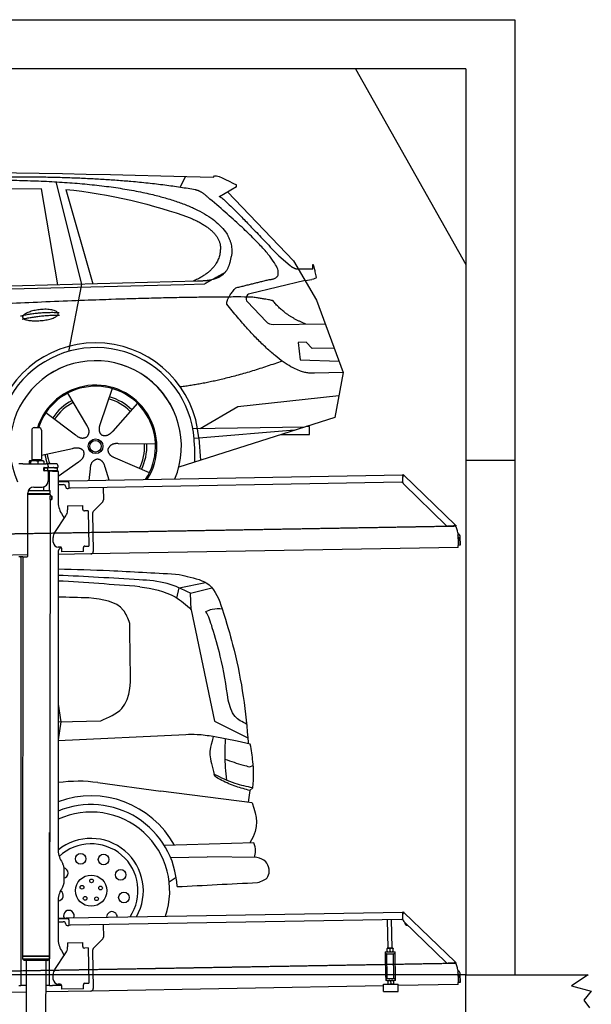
# Model space of a CAD drawing. Header units: millimetres. Extents: x 873 to 6785, y 5966 to 12016.
# Tile 4 of 4: x 4451 to 6785, y 7995 to 12016. Entities that reach past the tile are written whole.
import ezdxf

# ---------------------------------------------------------------- set-up
doc = ezdxf.new("R2010")
doc.units = ezdxf.units.MM
doc.linetypes.add('GEN3', pattern=[6.25, 5, -1.25])
doc.layers.get('0').update_dxf_attribs({"lineweight": 25})
for name, color, linetype, lineweight in [('3', 6, 'GEN3', 25), ('5', 3, 'Continuous', 25), ('AM_0', 7, 'Continuous', 25)]:
    doc.layers.add(name, color=color, linetype=linetype, lineweight=lineweight)
doc.layers.add('Car', color=10, linetype='Continuous')

msp = doc.modelspace()

# ---------------------------------------------------------------- linework, layer by layer
for p, q in [((872.8, 12015.9), (6472.8, 12015.9)), ((6472.8, 12015.9), (6472.8, 10165.9)), ((6272.8, 11815.9), (1072.8, 11815.9)), ((6272.8, 11815.9), (6272.8, 8115.9)), ((4499.6, 10340), (4499.6, 10220)), ((4509.6, 10350), (4529.6, 10350)), ((4539.6, 10340), (4539.6, 10220)), ((6472.8, 10315.9), (6472.8, 8115.9)), ((4492.1, 10215), (4491.6, 10214.7)), ((4492.5, 10215), (4492.1, 10215)), ((4510.3, 10215), (4492.5, 10215)), ((4499.6, 10220), (4539.6, 10220)), ((4501.6, 10215), (4501.6, 10220)), ((4537.4, 10215), (4510.3, 10215)), ((4547.1, 10215), (4537.4, 10215)), ((4537.6, 10215), (4537.6, 10220)), ((4547.1, 10215), (4547.5, 10214.7)), ((6472.8, 10215.9), (6272.8, 10215.9)), ((4463.6, 10202.5), (4447.6, 10202.5)), ((4463.6, 10202.5), (4557.6, 10202.5)), ((4489.6, 10212.5), (4489.6, 10202.5)), ((4495.4, 10212.5), (4495.4, 10202.5)), ((4525.3, 10212.5), (4525.3, 10202.5)), ((4548.7, 10174), (4548.6, 10174)), ((4550.6, 10186), (4548.7, 10186)), ((4550.6, 10174), (4548.7, 10174)), ((4549.5, 10212.5), (4549.5, 10202.5)), ((4549.6, 10176.6), (4549.6, 10183.8)), ((4550.6, 10186), (4551.6, 10186)), ((4550.6, 10186), (4550.6, 10174)), ((4551.6, 10174), (4550.6, 10174)), ((4564.6, 10186), (4551.6, 10186)), ((4552.2, 10174), (4551.6, 10174)), ((4552.2, 10186.5), (4564.6, 10186.5)), ((4564.6, 10174), (4552.2, 10174)), ((4597.6, 10202.5), (4557.6, 10202.5)), ((4564.6, 10186), (4565.6, 10186)), ((4565.6, 10174), (4564.6, 10174)), ((4567.7, 10186), (4565.6, 10186)), ((4565.6, 10174), (4565.6, 10186)), ((4565.6, 10174), (4567.7, 10174)), ((4567.6, 10192.5), (4567.6, 10189.5)), ((4603.4, 10186), (4567.7, 10186)), ((4603.4, 10174), (4567.7, 10174)), ((4572.6, 10093.9), (4572.6, 10172.5)), ((4584.6, 10172.5), (4572.6, 10172.5)), ((4584.6, 10172.5), (4606.6, 10172.5)), ((4592.2, 10186.5), (4604.6, 10186.5)), ((4603.4, 10186), (4605.6, 10186)), ((4605.6, 10174), (4603.4, 10174)), ((4605.6, 10174), (4605.6, 10186)), ((4607.6, 10189.5), (4607.6, 10192.5)), ((4567.6, 10171), (4567.6, 10132.5)), ((4607.6, 10171.5), (4607.6, 10049.5)), ((4607.6, 10132.3), (4641, 10132.8)), ((4641, 10132.8), (4651, 10133)), ((4651, 10133), (6015.8, 10156.8)), ((4651.2, 10125), (4651, 10133)), ((6017, 10158.5), (6015.6, 10157.1)), ((6017.4, 10155.4), (6015.6, 10157.1)), ((6016.1, 10125.9), (6015.7, 10148.4)), ((6016, 10150), (6015.8, 10156.8)), ((6017, 10158.5), (6018.8, 10156.8)), ((6018.9, 10153.9), (6017.4, 10155.4)), ((6018.8, 10156.8), (6020.3, 10155.3)), ((6018.9, 10153.9), (6019.2, 10154.3)), ((6019.2, 10154.3), (6020.3, 10155.3)), ((6020.3, 10155.3), (6229.5, 9953.3)), ((4486.4, 10094), (4574.6, 10093.9)), ((4489.6, 10094), (4489.6, 10098.7)), ((4508.6, 10107.5), (4542.6, 10107.5)), ((4549.6, 10093.9), (4549.6, 10108.5)), ((4574.5, 10080.6), (4574.6, 10093.9)), ((4641.1, 10128.8), (4607.6, 10128.3)), ((4607.6, 10117.2), (4628.8, 10117.6)), ((4639, 10107.8), (4639, 10106.8)), ((4651.1, 10129), (4641.1, 10128.8)), ((4644.1, 10101.9), (4649.1, 10102)), ((4651.2, 10125), (4651.5, 10108)), ((6011.4, 10126.8), (4656.6, 10103.1)), ((4791.5, 10105.5), (4792.4, 10054.6)), ((6193, 9951), (6019.2, 10118.9)), ((4483.6, 9825.5), (4483.6, 10082.5)), ((4483.6, 9825.5), (4483.6, 10082.5)), ((4483.6, 10080.8), (4574.5, 10080.6)), ((4483.6, 10079), (4571.5, 10078.9)), ((4574.5, 10077.2), (4483.6, 10077.3)), ((4571.5, 10078.9), (4574.5, 10080.6)), ((4571.5, 10078.9), (4574.5, 10077.2)), ((4574.5, 10056.4), (4571.8, 8191.9)), ((4572.6, 10078.3), (4572.6, 10079.5)), ((4574.5, 10077.2), (4574.5, 10071.4)), ((4574.5, 10071.4), (4581.5, 10071.4)), ((4574.5, 10056.4), (4581.5, 10056.4)), ((4581.5, 10056.4), (4581.5, 10071.4)), ((4582.5, 10070.4), (4581.5, 10071.4)), ((4582.5, 10057.4), (4581.5, 10056.4)), ((4582.5, 10070.4), (4582.5, 10057.4)), ((4645.3, 10030.9), (4708.3, 10032)), ((4645.3, 10030.9), (4645.6, 10014.9)), ((4645.7, 10010.7), (4645.6, 10014.9)), ((4708.6, 10016), (4708.3, 10032)), ((4708.6, 10016), (4708.6, 10015)), ((4789.6, 10047.5), (4751.2, 10007.7)), ((4593.6, 9922.1), (4639.7, 9990.5)), ((4621, 9999.5), (4632.4, 9979.7)), ((4713.7, 10010.1), (4714.7, 10010.1)), ((4730.7, 10010.4), (4714.7, 10010.1)), ((4730.7, 10010.4), (4733.2, 9866.4)), ((4748.4, 10000.5), (4751.1, 9844.7)), ((6222.7, 9948.5), (6200.2, 9948.1)), ((6228.5, 9952.3), (6228.1, 9951.9)), ((6229.6, 9950.4), (6228.1, 9951.9)), ((6229.5, 9953.3), (6228.5, 9952.3)), ((6229.5, 9953.3), (6231, 9951.9)), ((6231.4, 9948.7), (6229.6, 9950.4)), ((6231, 9951.9), (6232.8, 9950.1)), ((6231.4, 9948.7), (6232.8, 9950.1)), ((4587.9, 9881.9), (4587.6, 9901.9)), ((6240, 9920), (6240.9, 9868.7)), ((6242.3, 9903.2), (6242.9, 9870.8)), ((6250.9, 9871), (6250.3, 9903.3)), ((4616.3, 9862.4), (4608.3, 9862.2)), ((4621.4, 9857.5), (4621.6, 9842.5)), ((4711.3, 9861), (4711.3, 9860)), ((4711.6, 9844), (4711.3, 9860)), ((4717.2, 9866.1), (4716.2, 9866.1)), ((4717.2, 9866.1), (4733.2, 9866.4)), ((6241, 9860.7), (4741.3, 9834.5)), ((6241, 9860.7), (6240.9, 9868.7)), ((6242.9, 9870.8), (6250.9, 9871)), ((4483.6, 9830), (4146.4, 9824.2)), ((4463.6, 9822.5), (4447.6, 9822.5)), ((4455.6, 9819.5), (4455.6, 9822.5)), ((4455.6, 9819.5), (4455.6, 9822.5)), ((4455.6, 9819.5), (4455.6, 8097.5)), ((4464.1, 9822.5), (4461.8, 8192.1)), ((4463.6, 9822.5), (4480.6, 9822.5)), ((4607.6, 9839.5), (4607.6, 8629.1)), ((4741.3, 9834.5), (4607.6, 9832.2)), ((4711.6, 9844), (4621.6, 9842.5)), ((4572.6, 8072.5), (4572.6, 8697)), ((4621, 8579.1), (4627.2, 8568.3)), ((4630.6, 8555.8), (4630.6, 8489.2)), ((4627.2, 8476.7), (4621, 8465.8)), ((4607.6, 8415.8), (4607.6, 8264.5)), ((4651, 8348), (6015.8, 8371.8)), ((6017, 8373.5), (6015.6, 8372.1)), ((6017.4, 8370.4), (6015.6, 8372.1)), ((6016.1, 8340.9), (6015.7, 8363.4)), ((6016, 8365), (6015.8, 8371.8)), ((6017, 8373.5), (6018.8, 8371.8)), ((6018.9, 8368.9), (6017.4, 8370.4)), ((6018.8, 8371.8), (6020.3, 8370.3)), ((6018.9, 8368.9), (6019.2, 8369.3)), ((6019.2, 8369.3), (6020.3, 8370.3)), ((6020.3, 8370.3), (6229.5, 8168.3)), ((4607.6, 8347.3), (4641, 8347.8)), ((4641.1, 8343.8), (4607.6, 8343.3)), ((4607.6, 8332.2), (4628.8, 8332.6)), ((4641, 8347.8), (4651, 8348)), ((4651.1, 8344), (4641.1, 8343.8)), ((4651.2, 8340), (4651, 8348)), ((4651.2, 8340), (4651.5, 8323)), ((6011.4, 8341.8), (4656.6, 8318.1)), ((5955.4, 8224.1), (5953.4, 8340.7)), ((5971.4, 8224.3), (5969.4, 8341)), ((6193, 8166), (6019.2, 8333.9)), ((4639, 8322.8), (4639, 8321.8)), ((4644.1, 8316.9), (4649.1, 8317)), ((4791.5, 8320.5), (4792.4, 8269.6)), ((4645.3, 8245.9), (4708.3, 8247)), ((4645.3, 8245.9), (4645.6, 8229.9)), ((4708.6, 8231), (4708.3, 8247)), ((4789.6, 8262.5), (4751.2, 8222.7)), ((4593.6, 8137.1), (4639.7, 8205.5)), ((4621, 8214.5), (4632.4, 8194.7)), ((4645.7, 8225.7), (4645.6, 8229.9)), ((4708.6, 8231), (4708.6, 8230)), ((4713.7, 8225.1), (4714.7, 8225.1)), ((4730.7, 8225.4), (4714.7, 8225.1)), ((4730.7, 8225.4), (4733.2, 8081.4)), ((4748.4, 8215.5), (4751.1, 8059.7)), ((5943.7, 8209), (5948.7, 8209.1)), ((5943.7, 8209), (5943.8, 8201.1)), ((5948.7, 8209.1), (5978.7, 8209.7)), ((5952.2, 8224), (5951.4, 8223.6)), ((5951.6, 8210.7), (5951.4, 8222.5)), ((5952.4, 8209.2), (5951.7, 8209.6)), ((5974.7, 8224.4), (5952.2, 8224)), ((5963.6, 8210.9), (5963.4, 8222.7)), ((5974.7, 8224.4), (5975.4, 8224)), ((5974.9, 8209.6), (5975.7, 8210)), ((5975.6, 8211.1), (5975.4, 8222.9)), ((5978.7, 8209.7), (5983.7, 8209.7)), ((5983.8, 8201.7), (5983.7, 8209.7)), ((4571.8, 8191.9), (4461.8, 8192.1)), ((4461.8, 8192.1), (4571.8, 8191.9)), ((4461.8, 8192.1), (4461.8, 8181.1)), ((4461.8, 8181.1), (4571.8, 8180.9)), ((4468.8, 8174.1), (4461.8, 8181.1)), ((4564.8, 8173.9), (4468.8, 8174.1)), ((4476.9, 8174), (4474, 6304)), ((4556.9, 8173.9), (4554, 6304)), ((4564.8, 8173.9), (4571.8, 8180.9)), ((4571.8, 8191.9), (4571.8, 8180.9)), ((5948.8, 8201.1), (5943.8, 8201.1)), ((5943.8, 8201.1), (5943.9, 8193.1)), ((5943.9, 8193.1), (5945.4, 8108.1)), ((5948.8, 8201.1), (5978.8, 8201.7)), ((5952.1, 8101.2), (5950.4, 8201.2)), ((5979, 8101.6), (5977.3, 8201.6)), ((5983.8, 8201.7), (5978.8, 8201.7)), ((5983.9, 8193.7), (5983.8, 8201.7)), ((5985.4, 8108.8), (5983.9, 8193.7)), ((6222.7, 8163.5), (6200.2, 8163.1)), ((6228.5, 8167.3), (6228.1, 8166.9)), ((6229.6, 8165.4), (6228.1, 8166.9)), ((6229.5, 8168.3), (6228.5, 8167.3)), ((6229.5, 8168.3), (6231, 8166.9)), ((6231.4, 8163.7), (6229.6, 8165.4)), ((6231, 8166.9), (6232.8, 8165.1)), ((6231.4, 8163.7), (6232.8, 8165.1)), ((6240, 8135), (6240.9, 8083.7)), ((4455.6, 8097.5), (4455.6, 8072.5)), ((4587.9, 8096.9), (4587.6, 8116.9)), ((5945.4, 8108.1), (5945.6, 8100.1)), ((5945.6, 8100.1), (5950.6, 8100.2)), ((5945.6, 8100.1), (5945.7, 8092.1)), ((5950.7, 8092.2), (5945.7, 8092.1)), ((5950.6, 8100.2), (5980.6, 8100.7)), ((5950.7, 8092.2), (5980.7, 8092.7)), ((5952.1, 8101.2), (5979, 8101.6)), ((5954.5, 8092.2), (5953.7, 8091.8)), ((5953.7, 8090.7), (5953.9, 8078.9)), ((5957.6, 8100.3), (5957.6, 8101.3)), ((5965.7, 8090.9), (5965.9, 8079.1)), ((5973.6, 8100.6), (5973.6, 8101.6)), ((5977, 8092.6), (5977.7, 8092.2)), ((5977.7, 8091.1), (5977.9, 8079.3)), ((5980.6, 8100.7), (5985.6, 8100.8)), ((5985.7, 8092.8), (5980.7, 8092.7)), ((5985.6, 8100.8), (5985.4, 8108.8)), ((5985.7, 8092.8), (5985.6, 8100.8)), ((6241, 8075.7), (6240.9, 8083.7)), ((6242.3, 8118.2), (6242.9, 8085.8)), ((6242.9, 8085.8), (6250.9, 8086)), ((6250.9, 8086), (6250.3, 8118.3)), ((6272.8, 6165.9), (6272.8, 8115.9)), ((6272.8, 8115.9), (6772.8, 8115.9)), ((6772.8, 8115.9), (6704.4, 8071.1)), ((4476.5, 8044.9), (4146.4, 8039.2)), ((4447.6, 8072.5), (4455.6, 8072.5)), ((4463.6, 8072.5), (4455.6, 8072.5)), ((4476.6, 8072.5), (4463.6, 8072.5)), ((4572.6, 8072.5), (4556.6, 8072.5)), ((4741.3, 8049.5), (4556.6, 8046.3)), ((4572.6, 8072.5), (4584.6, 8072.5)), ((4621.4, 8072.5), (4584.6, 8072.5)), ((4616.3, 8077.4), (4608.3, 8077.2)), ((4621.4, 8072.5), (4621.6, 8057.5)), ((4711.6, 8059), (4621.6, 8057.5)), ((4711.3, 8076), (4711.3, 8075)), ((4711.6, 8059), (4711.3, 8075)), ((4717.2, 8081.1), (4716.2, 8081.1)), ((4717.2, 8081.1), (4733.2, 8081.4)), ((5936.1, 8070.4), (4741.3, 8049.5)), ((5936, 8077.1), (5996, 8078.1)), ((5936.5, 8047.1), (5936, 8077.1)), ((5936.5, 8047.1), (5996.5, 8048.1)), ((5954.7, 8077.4), (5954, 8077.8)), ((5977.2, 8077.8), (5978, 8078.3)), ((5996.5, 8048.1), (5996, 8078.1)), ((6241, 8075.7), (5996.1, 8071.4)), ((6704.4, 8071.1), (6785.4, 8049.5)), ((6785.4, 8049.5), (6755.3, 8012.8)), ((6755.3, 8012.8), (6778.3, 7980.4))]:
    msp.add_line(p, q)
for centre, radius, start, end in [((4509.6, 10340), 10, 90, 180), ((4529.6, 10340), 10, 0, 90), ((4549.6, 10186.5), 1, 48.5904, 221.4096), ((4549.6, 10174), 1, 138.5904, 311.4096), ((4546.6, 10183.8), 3, 0, 41.4096), ((4546.6, 10176.6), 3, 318.5904, 0), ((4552.2, 10189.5), 3, 228.5904, 270), ((4552.2, 10171), 3, 90, 131.4096), ((4557.6, 10192.5), 10, 0, 90), ((4564.6, 10189.5), 3, 270, 0), ((4564.6, 10171), 3, 0, 90), ((4589.6, 10186.5), 1, 48.5904, 210), ((4592.2, 10189.5), 3, 228.5904, 270), ((4597.6, 10192.5), 10, 0, 90), ((4604.6, 10189.5), 3, 270, 0), ((4604.6, 10171), 3, 22.0009, 90), ((4606.6, 10171.5), 1, 0, 90), ((4542.6, 10132.5), 25, 270, 0), ((6020.7, 10148.5), 5, 129.2435, 181), ((4508.6, 10082.5), 25, 90, 180), ((4629, 10107.6), 10, 1, 91), ((4644, 10106.9), 5, 181, 271), ((4649, 10107), 5, 271, 327.7633), ((4656.5, 10108.1), 5, 181, 271), ((6011.3, 10131.8), 5, 271, 342.4709), ((6026.1, 10126.1), 10, 181, 226), ((4782.4, 10054.4), 10, 316, 1), ((4707.6, 10049.5), 100, 180, 210), ((4713.6, 10015.1), 5, 181, 271), ((4610.7, 10010), 35, 326, 1), ((4758.4, 10000.7), 10, 136, 181), ((6200, 9958.1), 10, 226, 271), ((6222.6, 9953.5), 5, 271, 322.7565), ((6190, 9919.1), 50, 1, 41.0686), ((4622.6, 9902.5), 35, 146, 181), ((6234.3, 9903), 16, 1, 68.9757), ((6234.3, 9903), 8, 1, 42.4096), ((4607.9, 9882.2), 20, 181, 271), ((4632.6, 9839.5), 25, 120.6872, 180), ((4616.4, 9857.4), 5, 12.537, 91), ((4716.3, 9861.1), 5, 91, 181), ((4480.6, 9825.5), 3, 270, 0), ((4741.1, 9844.5), 10, 271, 1), ((4571.6, 8673.5), 2, 60, 61.1039), ((4571.6, 8651.5), 2, 297.616, 300), ((4707.6, 8629.1), 100, 180, 210), ((4605.6, 8555.8), 25, 0, 30), ((4605.6, 8489.2), 25, 330, 0), ((4707.6, 8415.8), 100, 150, 180), ((6020.7, 8363.5), 5, 129.2435, 181), ((4629, 8322.6), 10, 1, 91), ((4656.5, 8323.1), 5, 181, 271), ((6011.3, 8346.8), 5, 271, 342.4709), ((6026.1, 8341.1), 10, 181, 226), ((6035.1, 8329.7), 12.5, 175.968, 276.032), ((4644, 8321.9), 5, 181, 271), ((4649, 8322), 5, 271, 327.7633), ((4707.6, 8264.5), 100, 180, 210), ((4782.4, 8269.4), 10, 316, 1), ((4571.6, 8223.5), 2, 60, 82.1586), ((4610.7, 8225), 35, 326, 1), ((4713.6, 8230.1), 5, 181, 271), ((4758.4, 8215.7), 10, 136, 181), ((4571.6, 8201.5), 2, 276.6849, 300), ((6200, 8173.1), 10, 226, 271), ((6222.6, 8168.5), 5, 271, 322.7565), ((6190, 8134.1), 50, 1, 41.0686), ((4622.6, 8117.5), 35, 146, 181), ((6234.3, 8118), 16, 1, 68.9757), ((6234.3, 8118), 8, 1, 42.4096), ((4607.9, 8097.2), 20, 181, 271), ((4616.4, 8072.4), 5, 12.537, 91), ((4716.3, 8076.1), 5, 91, 181), ((4741.1, 8059.5), 10, 271, 1)]:
    msp.add_arc(centre, radius, start, end)
for points, weights in [([(4492.5, 10215), (4491.2, 10215), (4489.6, 10212.5)], [1, 1.0379548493, 1]), ([(4495.4, 10212.5), (4493.9, 10215), (4492.5, 10215)], [1, 1.0379548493, 1]), ([(4510.3, 10215), (4503.4, 10215), (4495.4, 10212.5)], [1, 1.0379548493, 1]), ([(4525.3, 10212.5), (4517.3, 10215), (4510.3, 10215)], [1, 1.0379548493, 1]), ([(4537.4, 10215), (4531.8, 10215), (4525.3, 10212.5)], [1, 1.0379548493, 1]), ([(4549.5, 10212.5), (4543, 10215), (4537.4, 10215)], [1, 1.0379548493, 1]), ([(4547.5, 10214.7), (4548.4, 10214.2), (4549.5, 10212.5)], [1.01682908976, 1.02536255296, 1]), ([(5963.4, 8222.7), (5957.4, 8224.6), (5951.4, 8222.5)], [1, 1.15470053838, 1]), ([(5951.4, 8222.5), (5951.4, 8223.6), (5951.4, 8223.6)], [1, 1.07735026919, 1.07735026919]), ([(5951.6, 8210.7), (5957.7, 8208.8), (5963.6, 8210.9)], [1, 1.15470053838, 1]), ([(5951.7, 8209.6), (5951.7, 8209.6), (5951.6, 8210.7)], [1.07735026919, 1.07735026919, 1]), ([(5975.4, 8222.9), (5969.4, 8224.8), (5963.4, 8222.7)], [1, 1.15470053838, 1]), ([(5963.6, 8210.9), (5969.7, 8209), (5975.6, 8211.1)], [1, 1.15470053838, 1]), ([(5975.4, 8224), (5975.4, 8224), (5975.4, 8222.9)], [1.07735026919, 1.07735026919, 1]), ([(5975.6, 8211.1), (5975.7, 8210), (5975.7, 8210)], [1, 1.07735026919, 1.07735026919]), ([(5965.7, 8090.9), (5959.7, 8092.8), (5953.7, 8090.7)], [1, 1.15470053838, 1]), ([(5953.7, 8090.7), (5953.7, 8091.8), (5953.7, 8091.8)], [1, 1.07735026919, 1.07735026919]), ([(5977.7, 8091.1), (5971.7, 8093), (5965.7, 8090.9)], [1, 1.15470053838, 1]), ([(5977.7, 8092.2), (5977.7, 8092.2), (5977.7, 8091.1)], [1.07735026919, 1.07735026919, 1]), ([(5953.9, 8078.9), (5960, 8077), (5965.9, 8079.1)], [1, 1.15470053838, 1]), ([(5954, 8077.8), (5954, 8077.8), (5953.9, 8078.9)], [1.07735026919, 1.07735026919, 1]), ([(5965.9, 8079.1), (5972, 8077.2), (5977.9, 8079.3)], [1, 1.15470053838, 1]), ([(5977.9, 8079.3), (5978, 8078.3), (5978, 8078.3)], [1, 1.07735026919, 1.07735026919])]:
    msp.add_rational_spline(points, weights, degree=2)
for points, knots in [([(6017.3, 10152.1), (6017.1, 10152.2), (6017, 10152.2), (6016.5, 10152.5), (6016.3, 10152.6), (6016.1, 10152.7), (6016, 10152.7), (6015.9, 10152.8), (6015.9, 10152.8), (6015.9, 10152.8)], [0.5739587, 0.5739587, 0.5739587, 0.5739587, 0.6092825, 0.6092825, 0.6845767, 0.6845767, 0.7347196, 0.7347196, 0.7882871, 0.7882871, 0.7882871, 0.7882871]), ([(6018.4, 10153.1), (6018.3, 10153), (6018.1, 10152.9), (6017.8, 10152.6), (6017.7, 10152.5), (6017.6, 10152.4)], [0, 0, 0, 0, 0.0561983, 0.0561983, 0.1123863, 0.1123863, 0.1123863, 0.1123863]), ([(6020.3, 10155.3), (6020.3, 10155.3), (6020.3, 10155.2), (6020.4, 10155), (6020.3, 10154.8), (6019.9, 10154.4), (6019.7, 10154.2), (6019.3, 10153.8), (6019.1, 10153.6), (6018.8, 10153.4), (6018.6, 10153.2), (6018.4, 10153.1)], [0, 0, 0, 0, 0.0783959, 0.0783959, 0.2325433, 0.2325433, 0.3832567, 0.3832567, 0.4558696, 0.4558696, 0.5284931, 0.5284931, 0.5284931, 0.5284931]), ([(6019, 10153.5), (6019, 10153.6), (6019, 10153.7), (6019, 10153.8), (6019, 10153.8), (6018.9, 10153.8), (6018.9, 10153.9), (6018.9, 10153.9)], [0.170101, 0.170101, 0.170101, 0.170101, 0.2190838, 0.2190838, 0.2443424, 0.2443424, 0.2702641, 0.2702641, 0.2702641, 0.2702641]), ([(4574.5, 10071.4), (4574.5, 10071.4), (4574.5, 10071.2), (4574.4, 10070.4), (4574.3, 10069.9), (4574.2, 10068.5), (4574.1, 10067.7), (4574, 10065.8), (4574, 10064.8), (4574, 10063.9)], [3.394726, 3.394726, 3.394726, 3.394726, 3.677618, 3.677618, 3.96051, 3.96051, 4.243406, 4.243406, 4.526301, 4.526301, 4.526301, 4.526301]), ([(4574, 10063.9), (4574, 10063), (4574, 10061.9), (4574.1, 10060.1), (4574.2, 10059.3), (4574.3, 10057.9), (4574.4, 10057.3), (4574.5, 10056.6), (4574.5, 10056.4), (4574.5, 10056.4)], [0, 0, 0, 0, 0.282896, 0.282896, 0.565791, 0.565791, 0.848683, 0.848683, 1.131575, 1.131575, 1.131575, 1.131575]), ([(6226.6, 9950.5), (6226.7, 9950.7), (6226.8, 9950.8), (6227.1, 9951.1), (6227.2, 9951.2), (6227.3, 9951.4)], [0, 0, 0, 0, 0.0559258, 0.0559258, 0.1118618, 0.1118618, 0.1118618, 0.1118618]), ([(6227.3, 9951.4), (6227.4, 9951.6), (6227.6, 9951.8), (6228, 9952.3), (6228.2, 9952.6), (6228.7, 9953.1), (6228.9, 9953.3), (6229.2, 9953.4), (6229.2, 9953.4), (6229.4, 9953.4), (6229.4, 9953.4), (6229.5, 9953.3)], [0, 0, 0, 0, 0.0765895, 0.0765895, 0.2269961, 0.2269961, 0.3763352, 0.3763352, 0.4507859, 0.4507859, 0.5253306, 0.5253306, 0.5253306, 0.5253306]), ([(6228.1, 9951.9), (6228, 9951.9), (6228, 9952), (6227.9, 9952), (6227.8, 9952), (6227.7, 9952)], [0, 0, 0, 0, 0.0395192, 0.0395192, 0.1013995, 0.1013995, 0.1013995, 0.1013995]), ([(6017.3, 8367.1), (6017.1, 8367.2), (6017, 8367.2), (6016.5, 8367.5), (6016.3, 8367.6), (6016.1, 8367.7), (6016, 8367.7), (6015.9, 8367.8), (6015.9, 8367.8), (6015.9, 8367.8)], [0.5739587, 0.5739587, 0.5739587, 0.5739587, 0.6092825, 0.6092825, 0.6845767, 0.6845767, 0.7347196, 0.7347196, 0.7882871, 0.7882871, 0.7882871, 0.7882871]), ([(6018.4, 8368.1), (6018.3, 8368), (6018.1, 8367.9), (6017.8, 8367.6), (6017.7, 8367.5), (6017.6, 8367.4)], [0, 0, 0, 0, 0.0561983, 0.0561983, 0.1123863, 0.1123863, 0.1123863, 0.1123863]), ([(6020.3, 8370.3), (6020.3, 8370.3), (6020.3, 8370.2), (6020.4, 8370), (6020.3, 8369.8), (6019.9, 8369.4), (6019.7, 8369.2), (6019.3, 8368.8), (6019.1, 8368.6), (6018.8, 8368.4), (6018.6, 8368.2), (6018.4, 8368.1)], [0, 0, 0, 0, 0.0783959, 0.0783959, 0.2325433, 0.2325433, 0.3832567, 0.3832567, 0.4558696, 0.4558696, 0.5284931, 0.5284931, 0.5284931, 0.5284931]), ([(6019, 8368.5), (6019, 8368.6), (6019, 8368.7), (6019, 8368.8), (6019, 8368.8), (6018.9, 8368.8), (6018.9, 8368.9), (6018.9, 8368.9)], [0.170101, 0.170101, 0.170101, 0.170101, 0.2190838, 0.2190838, 0.2443424, 0.2443424, 0.2702641, 0.2702641, 0.2702641, 0.2702641]), ([(6226.6, 8165.5), (6226.7, 8165.7), (6226.8, 8165.8), (6227.1, 8166.1), (6227.2, 8166.2), (6227.3, 8166.4)], [0, 0, 0, 0, 0.0559258, 0.0559258, 0.1118618, 0.1118618, 0.1118618, 0.1118618]), ([(6227.3, 8166.4), (6227.4, 8166.6), (6227.6, 8166.8), (6228, 8167.3), (6228.2, 8167.6), (6228.7, 8168.1), (6228.9, 8168.3), (6229.2, 8168.4), (6229.2, 8168.4), (6229.4, 8168.4), (6229.4, 8168.4), (6229.5, 8168.3)], [0, 0, 0, 0, 0.0765895, 0.0765895, 0.2269961, 0.2269961, 0.3763352, 0.3763352, 0.4507859, 0.4507859, 0.5253306, 0.5253306, 0.5253306, 0.5253306]), ([(6228.1, 8166.9), (6228, 8166.9), (6228, 8167), (6227.9, 8167), (6227.8, 8167), (6227.7, 8167)], [0, 0, 0, 0, 0.0395192, 0.0395192, 0.1013995, 0.1013995, 0.1013995, 0.1013995])]:
    msp.add_open_spline(points, degree=3, knots=knots)
for points in [[(4621.4, 9857.5), (4621.3, 9857.8), (4621.3, 9858.1), (4621.2, 9858.4)], [(4621.4, 8072.5), (4621.3, 8072.8), (4621.3, 8073.1), (4621.2, 8073.4)]]:
    msp.add_open_spline(points, degree=3)
at = {"layer": '3'}
for p, q in [((1175.3, 9860.3), (6230.5, 9948.5)), ((1175.3, 8075.3), (6230.4, 8163.5))]:
    msp.add_line(p, q, dxfattribs=at)
at = {"layer": '5'}
msp.add_line((6272.8, 8115.9), (872.8, 8115.9), dxfattribs=at)
at = {"layer": 'AM_0'}
msp.add_line((5822.8, 11815.9), (6272.8, 11015.9), dxfattribs=at)
at = {"layer": 'Car'}
for p, q in [((4598.8, 11353.9), (4703.2, 10936.4)), ((5106.5, 11331.1), (5128.1, 11376.2)), ((4539.6, 11324.6), (3837.9, 11322.2)), ((4606, 10933.8), (4539.6, 11324.6)), ((4639.3, 11322.1), (4749.2, 10937.6)), ((5336.5, 11333.5), (5267.1, 11293.2)), ((5300, 11312.3), (5569.4, 11031)), ((5508.7, 11051), (5555, 11012)), ((5569.4, 11031), (5662.8, 10870.5)), ((5583.7, 10998.1), (5648, 10998.3)), ((2526.5, 10877.3), (5177.5, 10949.3)), ((4703.2, 10936.4), (4649.6, 10661.2)), ((5122.2, 10934.3), (5205.1, 10937.2)), ((5616.1, 10950.8), (5390.6, 10896.9)), ((5616.1, 10950.8), (5643.7, 10955.2)), ((2479.8, 10867.2), (5122.2, 10934.3)), ((5380.8, 10863.6), (5457.3, 10783.7)), ((5662.8, 10870.5), (5772.3, 10574.7)), ((5486.7, 10771.4), (5698.4, 10774.3)), ((5620.5, 10698.8), (5587.8, 10698.3)), ((5587.8, 10698.3), (5595.9, 10626.9)), ((5644.7, 10673.4), (5620.5, 10698.8)), ((5735.2, 10675), (5644.7, 10673.4)), ((5595.9, 10626.9), (5755.1, 10621.1)), ((5772.3, 10574.7), (5655.4, 10573.1)), ((5772.3, 10574.7), (5737.6, 10392.1)), ((4828.4, 10509.4), (4779.4, 10366.1)), ((4646.5, 10490.8), (4723.4, 10360.4)), ((5341.8, 10436.5), (5754.5, 10481)), ((4931.5, 10449.4), (4831.3, 10336)), ((5188, 10347), (5341.8, 10436.5)), ((4557.6, 10411.2), (4678.7, 10320.4)), ((5737.6, 10392.1), (5100.4, 10188.2)), ((5157.7, 10346.6), (5615.1, 10352.9)), ((5573.4, 10339.5), (5182.3, 10307.7)), ((5634.8, 10354.9), (5621.3, 10354.9)), ((5634.8, 10322.2), (5634.8, 10354.9)), ((5182.3, 10307.7), (5163, 10306.2)), ((5182.3, 10307.7), (5189.7, 10216.7)), ((5519, 10322.1), (5634.8, 10322.2)), ((4539.5, 10237.1), (4666.9, 10265.4)), ((5005.4, 10282.2), (4854, 10284.5)), ((5164.4, 10273.7), (5164.4, 10208.6)), ((4980.2, 10165.6), (4841.3, 10225.8)), ((4607.5, 10151.7), (4691.1, 10210.5)), ((4735.1, 10134.3), (4739.7, 10182.2)), ((4815.7, 10135.7), (4799.4, 10188.3)), ((5092.9, 9654.2), (5102.1, 9695.5)), ((5102.1, 9695.5), (5209.1, 9718)), ((5147.8, 9673.9), (5235.8, 9696.3)), ((5151.6, 9606.7), (5147.8, 9673.9)), ((5151.6, 9606.7), (5245.7, 9150.8)), ((4902.4, 9389.9), (4900.7, 9550.7)), ((4607.6, 9221.3), (4618.9, 9149.1)), ((4607.6, 9148.3), (4781.4, 9153.2)), ((4618.9, 9149.1), (4607.6, 9075.8)), ((5245.7, 9150.8), (5382.3, 9083.4)), ((5128.7, 9096.2), (4607.6, 9071.2)), ((5338.3, 9069.5), (5240.7, 9088.5)), ((5392.6, 9057.1), (5338.3, 9069.5)), ((5388.8, 8965.5), (5404.3, 8970.9)), ((5247.1, 8926.3), (5245.1, 8934.1)), ((4769.5, 8900.3), (5027.7, 8865.5)), ((5400.3, 8818.4), (5027.7, 8865.5)), ((5391.2, 8867.8), (5383.4, 8820.5)), ((5403.1, 8879.6), (5391.2, 8867.8)), ((5406.8, 8654.7), (5041.8, 8643.3)), ((5066.8, 8594.5), (5216.5, 8597.1)), ((5419.8, 8594.5), (5216.5, 8597.1)), ((5061.4, 8494.7), (5089.7, 8514))]:
    msp.add_line(p, q, dxfattribs=at)
for centre, radius in [((4760.5, 10274), 30.1), ((4760.5, 10274), 23.6), ((4699.7, 8589.2), 21.7), ((4793.3, 8586.4), 21.7), ((4863.1, 8524.1), 21.7), ((4742.6, 8459.3), 63.8), ((4744.2, 8499.1), 7.59), ((4705.2, 8473.1), 7.59), ((4781, 8470.1), 7.59), ((4876.6, 8431.5), 21.7), ((4717.9, 8428), 7.59), ((4764.8, 8426.1), 7.59)]:
    msp.add_circle(centre, radius, dxfattribs=at)
for centre, radius, start, end in [((5395.2, 10877.4), 20, 103.4358, 223.7473), ((5486.1, 10811.4), 40, 223.7473, 270.7861), ((4761, 10273.5), 422.7, 4.6504, 165.2126), ((4761, 10273.5), 403.4, 0.0315, 193.9312), ((4761, 10273.5), 350, 337.6496, 204.3124), ((4761, 10273.5), 350, 337.6876, 204.3124), ((4761, 10273.5), 250, 327.2965, 162.2292), ((4760.5, 10274), 245, 326.365, 161.9804), ((4760.5, 10274), 209.6, 117.262, 146.3995), ((4760.5, 10274), 200.6, 45.1152, 74.5463), ((4760.5, 10274), 209.6, 45.262, 74.3995), ((4760.5, 10274), 200.6, 117.1152, 146.5463), ((4760.5, 10274), 200.6, 333.1152, 2.5463), ((4760.5, 10274), 209.6, 333.262, 2.3995), ((4760.5, 10274), 209.6, 189.262, 200.0029), ((4760.5, 10274), 200.6, 189.1152, 200.9403), ((4742.1, 8458.9), 387.6, 28.6251, 110.3146), ((4742.1, 8458.9), 351.9, 2.7654, 112.4816), ((4742.1, 8458.9), 321.3, 341.1211, 114.7613), ((4742.1, 8458.9), 213.7, 330.2637, 128.9835), ((4742.6, 8459.3), 191.3, 326.0226, 133.0004), ((4626.3, 8531.2), 21.7, 281.4268, 78.5732), ((4607.2, 8439.6), 21.7, 272.3506, 56.925), ((4651.6, 8357.2), 21.7, 335.9827, 206.0173), ((4827.3, 8351.9), 21.7, 358.8888, 183.1112)]:
    msp.add_arc(centre, radius, start, end, dxfattribs=at)
for points, degree in [([(2897.6, 11325.7), (3308.2, 11404.5), (4068.5, 11405.3), (5241.8, 11373.2)], 3), ([(5241.8, 11373.2), (5249.8, 11392.8), (5297.8, 11356.9), (5335.6, 11342.1)], 3), ([(5168.3, 11320.8), (4866.2, 11375.4), (4391.7, 11373.3)], 2), ([(5336.5, 11333.5), (5338.1, 11335.2), (5333.6, 11337.3), (5338.1, 11341.1), (5335.6, 11342.1)], 4), ([(4639.3, 11322.1), (4811.4, 11308.5), (5008.5, 11257.3), (5142.6, 11208.2)], 3), ([(5218.5, 11291.3), (5192.1, 11316.6), (5168.3, 11320.8)], 2), ([(5470, 10954.8), (5610.7, 10962.2), (5218.5, 11291.3)], 2), ([(5267.1, 11293.2), (5271.2, 11304), (5508.7, 11051)], 2), ([(5142.6, 11208.2), (5259.2, 11160.3), (5270, 11094.3)], 2), ([(5270, 11094.3), (5277.2, 11000), (5160.8, 10948.8)], 2), ([(5177.5, 10949.3), (5227.5, 10950.6), (5295.1, 10954.2), (5307.3, 11004.2), (5314.8, 11047.6)], 4), ([(5205.1, 10937.2), (5235.1, 10954), (5290.2, 10984.8)], 2), ([(5555, 11012), (5563.4, 11004.9), (5581.4, 10995.2), (5585.9, 10997.8), (5587.8, 10999.3)], 4), ([(5648, 10998.3), (5645.3, 11046.3), (5661.2, 10963.2)], 2), ([(5333.4, 10921), (5470, 10954.8)], 1), ([(5661.2, 10963.2), (5661.5, 10959.5), (5653.8, 10956.9), (5643.7, 10955.2)], 3), ([(5296.9, 10853.9), (5294.2, 10878), (5333.4, 10921)], 2), ([(5397.9, 10883.4), (4521.1, 10888.5), (2091.8, 10711.6)], 2), ([(5486.1, 10867.4), (5484.7, 10870.3), (5397.9, 10883.4)], 2), ([(5619.2, 10773.2), (5532.9, 10806.8), (5486.1, 10867.4)], 2), ([(4453.7, 10806.2), (4528.8, 10824.4), (4612.4, 10820.1)], 2), ([(5655.4, 10573.1), (5532.7, 10558.1), (5296.9, 10853.9)], 2), ([(4461.1, 10793.5), (4534.9, 10809.4), (4612.8, 10810)], 2), ([(5522.7, 10622.1), (5299.4, 10540.8), (5107, 10516.2)], 2), ([(4723.4, 10360.4), (4741.9, 10334.3), (4725.5, 10313.1)], 2), ([(4779.4, 10366.1), (4775.1, 10353.5), (4771.4, 10339.4), (4776, 10325.7), (4786.9, 10319.3)], 4), ([(4831.3, 10336), (4822.4, 10326), (4812, 10315.8), (4797.8, 10313), (4786.9, 10319.3)], 4), ([(4678.7, 10320.4), (4702.6, 10299.1), (4725.5, 10313.1)], 2), ([(4666.9, 10265.4), (4697.4, 10274.9), (4712.5, 10252.8)], 2), ([(4691.1, 10210.5), (4718.7, 10226.6), (4712.5, 10252.8)], 2), ([(4854, 10284.5), (4822.2, 10287.7), (4811.8, 10262.9)], 2), ([(4841.3, 10225.8), (4811.1, 10236.1), (4811.8, 10262.9)], 2), ([(4739.7, 10182.2), (4740.1, 10214.2), (4765.9, 10221.8)], 2), ([(4799.4, 10188.3), (4792.6, 10219.6), (4765.9, 10221.8)], 2), ([(4938.7, 9728.6), (4828.4, 9735.4), (4718, 9742.2), (4607.6, 9746.9)], 3), ([(5087.4, 9751.8), (5107.6, 9749.9), (5121.5, 9746.5), (5135, 9742.7)], 3), ([(4941.4, 9700.6), (4830.2, 9709.2), (4718.9, 9717.8), (4607.6, 9723.6)], 3), ([(4733.3, 9654.8), (4691.4, 9656), (4649.5, 9657.1), (4607.6, 9658.2)], 3), ([(4769.5, 8900.3), (4717.8, 8908.6), (4663.5, 8907.3), (4607.6, 8900.4)], 3), ([(5400.3, 8818.4), (5420.1, 8757.2), (5430.4, 8724.7), (5391.2, 8654.2)], 3), ([(5093.6, 8475.8), (5202.9, 8481.4), (5312.2, 8487), (5421.6, 8492.6)], 3)]:
    msp.add_open_spline(points, degree=degree, dxfattribs=at)
for points, degree, knots in [([(3067.5, 11316.5), (3094.4, 11318), (3233.3, 11324.8), (4253.8, 11372.2), (4874, 11382.2), (5347.1, 11234.9), (5314.8, 11047.6)], 4, [0.0821318, 0.0821318, 0.0821318, 0.0821318, 0.0821318, 0.258851, 0.508851, 1, 1, 1, 1, 1]), ([(4462.7, 10801), (4461.7, 10809.3), (4482.4, 10826), (4564.7, 10847.6), (4658.2, 10816.1), (4572.5, 10783), (4487.7, 10782.1), (4463.7, 10792.8), (4462.7, 10801)], 5, [0, 0, 0, 0, 0, 0, 0.300106, 0.500106, 0.700106, 1, 1, 1, 1, 1, 1]), ([(4607.6, 9773.3), (4677.8, 9771.8), (4837.8, 9766.6), (4997.7, 9757.1), (5087.4, 9751.8)], 3, [973.608696, 973.608696, 973.608696, 973.608696, 1184.346971, 1454.028673, 1454.028673, 1454.028673, 1454.028673]), ([(5135, 9742.7), (5168.1, 9734.8), (5239.5, 9717.8), (5264.4, 9647.9), (5277.8, 9610.5)], 3, [0, 0, 0, 0, 95.964359, 206.910346, 206.910346, 206.910346, 206.910346]), ([(5147.8, 9673.9), (5116.9, 9689.1), (5051.1, 9721.4), (4977.7, 9726.1), (4938.7, 9728.6)], 3, [0, 0, 0, 0, 102.180067, 218.008281, 218.008281, 218.008281, 218.008281]), ([(4941.4, 9700.6), (4992.2, 9692.1), (5071.5, 9678.8), (5130.4, 9625.8), (5151.6, 9606.7)], 3, [0, 0, 0, 0, 149.83264, 234.106706, 234.106706, 234.106706, 234.106706]), ([(4900.7, 9550.7), (4893.2, 9570.5), (4867.4, 9638.9), (4789, 9648.2), (4733.3, 9654.8)], 3, [0, 0, 0, 0, 60.582406, 209.745726, 209.745726, 209.745726, 209.745726]), ([(5211.4, 9599.7), (5219.8, 9603.3), (5241, 9612.2), (5264, 9611.1), (5277.8, 9610.5)], 3, [0, 0, 0, 0, 27.293322, 68.062614, 68.062614, 68.062614, 68.062614]), ([(5277.8, 9610.5), (5296.9, 9548.5), (5346.4, 9383.5), (5373.7, 9203.8), (5383.5, 9067.3), (5384, 9059)], 3, [0, 0, 0, 0, 131.084966, 516.688843, 541.438903, 541.438903, 541.438903, 541.438903]), ([(5237.4, 9532.3), (5233.9, 9544.5), (5227.3, 9567.8), (5216.5, 9589.4), (5211.4, 9599.7)], 3, [0, 0, 0, 0, 37.996334, 72.39136, 72.39136, 72.39136, 72.39136]), ([(5302.6, 9237.3), (5293.5, 9297.6), (5278.5, 9397.5), (5249, 9494), (5237.4, 9532.3)], 3, [0, 0, 0, 0, 182.550428, 302.484969, 302.484969, 302.484969, 302.484969]), ([(4781.4, 9153.2), (4814, 9167.2), (4908.8, 9207.7), (4904.9, 9317.8), (4902.4, 9389.9)], 3, [0, 0, 0, 0, 99.755672, 289.513463, 289.513463, 289.513463, 289.513463]), ([(5377.4, 9139.3), (5359.9, 9148.3), (5319.9, 9168.6), (5308.8, 9212.6), (5302.6, 9237.3)], 3, [0, 0, 0, 0, 56.588876, 128.697284, 128.697284, 128.697284, 128.697284]), ([(5240.7, 9088.5), (5219, 9091.9), (5181.8, 9097.6), (5144.2, 9096.6), (5128.7, 9096.2)], 3, [0, 0, 0, 0, 65.974406, 112.507429, 112.507429, 112.507429, 112.507429]), ([(5240.7, 9088.5), (5227, 9034.7), (5223.9, 9016.1), (5237.3, 8964.5), (5245.1, 8934.1)], 3, [11.821926, 11.821926, 11.821926, 11.821926, 76.947695, 170.16939, 170.16939, 170.16939, 170.16939]), ([(5290.5, 9078.8), (5289.1, 9056.7), (5285.9, 9000.6), (5291.6, 8944.7), (5295, 8910.8)], 3, [10.525342, 10.525342, 10.525342, 10.525342, 76.947695, 178.879742, 178.879742, 178.879742, 178.879742]), ([(5403.1, 8879.6), (5407, 8921.8), (5406, 8973.2), (5397.2, 9033.5), (5392.6, 9057.1)], 3, [0, 0, 0, 0, 108.884996, 180.77999, 180.77999, 180.77999, 180.77999]), ([(5288.3, 8996.7), (5313.4, 8987.6), (5346.4, 8975.7), (5380.6, 8967.4), (5388.8, 8965.5)], 3, [0, 0, 0, 0, 79.98118, 105.387626, 105.387626, 105.387626, 105.387626]), ([(5403.1, 8879.6), (5378.6, 8883.8), (5323.9, 8895.7), (5273.3, 8920.4), (5245.1, 8934.1)], 3, [50.544104, 50.544104, 50.544104, 50.544104, 125.030125, 218.508092, 218.508092, 218.508092, 218.508092]), ([(5391.2, 8867.8), (5372.2, 8873), (5332.9, 8884), (5284.5, 8904), (5256.7, 8920.6), (5247.1, 8926.3)], 3, [0, 0, 0, 0, 59.194974, 122.546352, 156.149428, 156.149428, 156.149428, 156.149428]), ([(5409.1, 8594.6), (5411.8, 8603.8), (5417.5, 8624), (5410.6, 8643.9), (5406.8, 8654.7)], 3, [0, 0, 0, 0, 28.120638, 61.453825, 61.453825, 61.453825, 61.453825]), ([(5421.6, 8492.6), (5439, 8498), (5478.1, 8510.1), (5466.8, 8581.2), (5433, 8590.7), (5419.8, 8594.5)], 3, [0, 0, 0, 0, 49.22977, 110.390657, 150.053805, 150.053805, 150.053805, 150.053805])]:
    msp.add_open_spline(points, degree=degree, knots=knots, dxfattribs=at)

doc.saveas('drawing.dxf')
